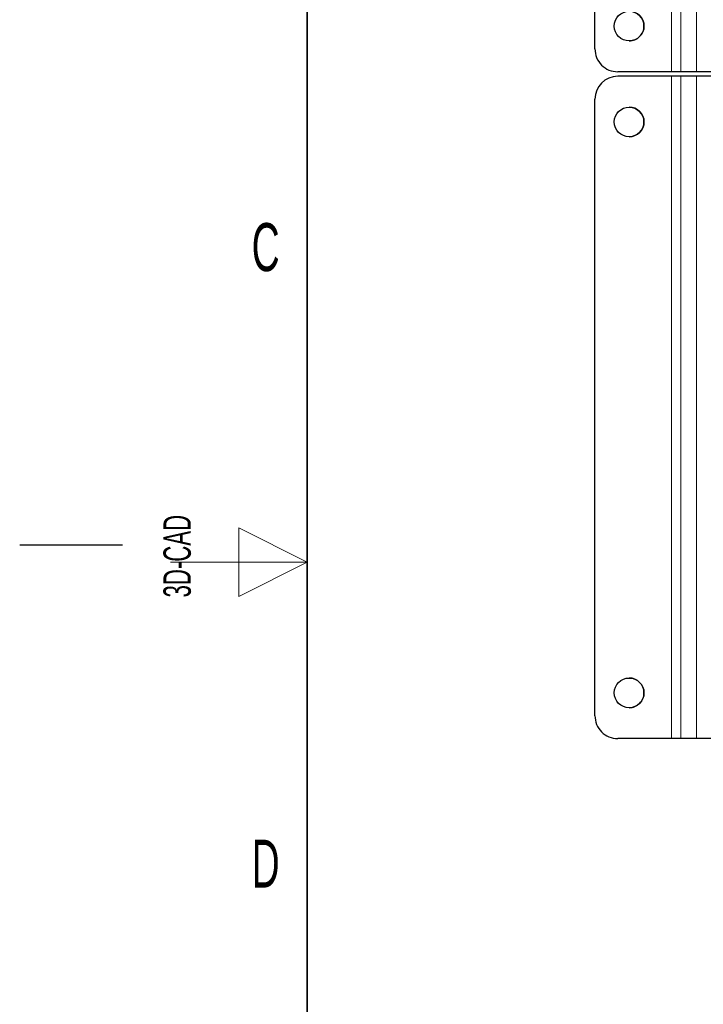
# Paper-space layout 'Blatt3' of a CAD drawing. Header units: millimetres. Extents: x 5 to 418, y 2 to 292.
# Tile 2 of 54: x 5 to 55, y 115 to 187. Entities that reach past the tile are written whole.
import ezdxf

# ---------------------------------------------------------------- set-up
doc = ezdxf.new("R2010")
doc.units = ezdxf.units.MM
doc.layers.add('SLD-0', color=7, linetype='Continuous')
doc.styles.add('SLDTEXTSTYLE0', font='TXT', dxfattribs={"width": 0.605})

psp = doc.layouts.new('Blatt3')

# ---------------------------------------------------------------- linework, layer by layer
at = {"color": 7, "linetype": 'Continuous', "lineweight": 18}
for p, q in [((52.5996, 183.0492), (52.5996, 231.3825)), ((53.2663, 183.0492), (53.2663, 231.3825)), ((53.2664, 183.0492), (53.2664, 231.3825)), ((54.4162, 183.0492), (54.4162, 231.3825)), ((46.9995, 184.7158), (46.9996, 184.7158)), ((52.5996, 134.3826), (52.5996, 182.7159)), ((53.2663, 134.3826), (53.2663, 182.7159)), ((53.2664, 134.3826), (53.2664, 182.7159)), ((54.4162, 134.3826), (54.4162, 182.7159)), ((46.9996, 181.0493), (46.9995, 181.0493)), ((46.9995, 136.0493), (46.9996, 136.0493))]:
    psp.add_line(p, q, dxfattribs=at)
at = {"color": 7, "linetype": 'Continuous', "lineweight": 25}
for p, q in [((46.9995, 184.7158), (46.9995, 229.7158)), ((46.9996, 184.7158), (46.9996, 229.7158)), ((52.5996, 183.0492), (48.6662, 183.0492)), ((48.6662, 183.0492), (48.6662, 183.0492)), ((52.5996, 182.7159), (48.6662, 182.7159)), ((48.6662, 182.7159), (48.6662, 182.7159)), ((53.2663, 183.0492), (52.5996, 183.0492)), ((53.2663, 182.7159), (52.5996, 182.7159)), ((53.2664, 183.0492), (53.2663, 183.0492)), ((53.2664, 182.7159), (53.2663, 182.7159)), ((54.4162, 183.0492), (53.2664, 183.0492)), ((54.4162, 182.7159), (53.2664, 182.7159)), ((56.2086, 183.0492), (54.4162, 183.0492)), ((56.2086, 182.7159), (54.4162, 182.7159)), ((46.9995, 136.0493), (46.9995, 181.0493)), ((46.9996, 136.0493), (46.9996, 181.0493)), ((52.5996, 134.3826), (48.6662, 134.3826)), ((48.6662, 134.3826), (48.6662, 134.3826)), ((53.2663, 134.3826), (52.5996, 134.3826)), ((53.2664, 134.3826), (53.2663, 134.3826)), ((54.4162, 134.3826), (53.2664, 134.3826)), ((56.2086, 134.3826), (54.4162, 134.3826))]:
    psp.add_line(p, q, dxfattribs=at)
for centre in [(49.4996, 186.3825), (49.4996, 179.3826), (49.4996, 137.7159)]:
    psp.add_circle(centre, 1.0833, dxfattribs=at)
for centre, radius, start, end in [((49.4995, 186.3825), 1.0833, 0.012084, 90), ((49.4995, 186.3825), 1.0833, 270, 0.012084), ((48.6662, 184.7158), 1.6667, 179.987916, 270), ((48.6662, 184.7158), 1.6667, 179.987916, 270), ((48.6662, 181.0493), 1.6667, 90, 179.987916), ((48.6662, 181.0493), 1.6667, 90, 179.987916), ((49.4995, 179.3826), 1.0833, 270, 90), ((49.4995, 137.7159), 1.0833, 0.012084, 90), ((49.4995, 137.7159), 1.0833, 270, 0.012084), ((48.6662, 136.0493), 1.6667, 179.987916, 270), ((48.6662, 136.0493), 1.6667, 179.987916, 270)]:
    psp.add_arc(centre, radius, start, end, dxfattribs=at)
at = {"layer": 'SLD-0', "lineweight": 35}
psp.add_line((26, 282.5), (26, 12), dxfattribs=at)
at = {"layer": 'SLD-0', "lineweight": 18}
for p, q in [((26, 147.25), (21, 149.75)), ((21, 149.75), (21, 144.75)), ((16, 147.25), (26, 147.25)), ((21, 144.75), (26, 147.25))]:
    psp.add_line(p, q, dxfattribs=at)
at = {"layer": 'SLD-0'}
psp.add_line((12.5, 148.5), (5, 148.5), dxfattribs=at)

# ---------------------------------------------------------------- texts
at = {"layer": 'SLD-0', "char_height": 3.5, "attachment_point": 2, "style": 'SLDTEXTSTYLE0'}
for s, insert in [('C', (22.9597, 172.0011)), ('D', (22.9597, 127.0011))]:
    psp.add_mtext(s, dxfattribs=dict(at, insert=insert))
at = {"layer": 'SLD-0', "insert": (15.4939, 144.6806), "char_height": 2, "attachment_point": 1, "rotation": 90, "style": 'SLDTEXTSTYLE0'}
psp.add_mtext('3D-CAD', dxfattribs=at)

doc.saveas('drawing.dxf')
